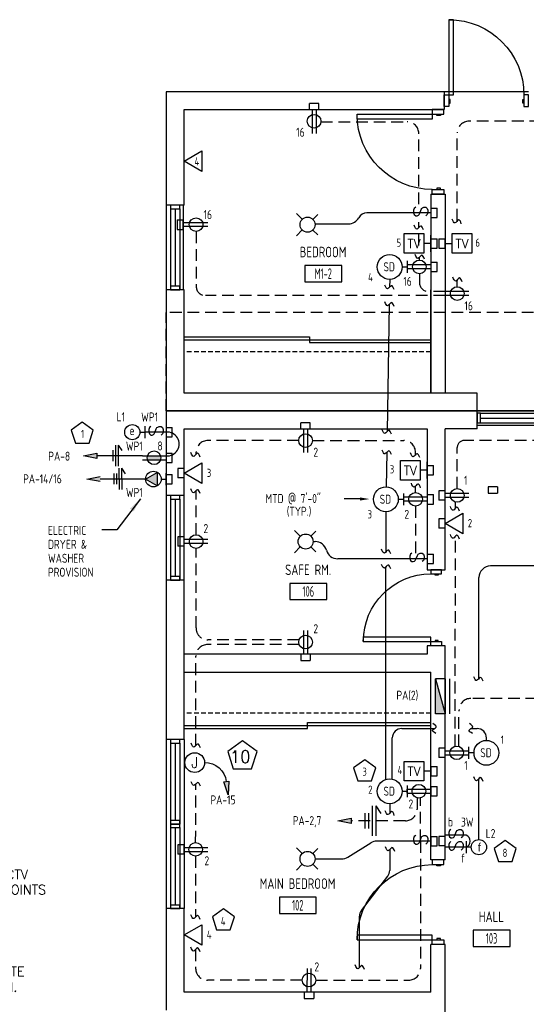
# Model space of a CAD drawing. Header units: inches. Extents: x 26619 to 28048, y 1575 to 4104.
# Tile 14 of 23: x 27551 to 27767, y 2455 to 2875. Entities that reach past the tile are written whole.
import ezdxf
from ezdxf import colors
from ezdxf.entities.mleader import LeaderData, LeaderLine
from ezdxf.enums import TextEntityAlignment as Align
from ezdxf.math import Vec2, Vec3

# ---------------------------------------------------------------- set-up
doc = ezdxf.new("R2010")
doc.units = ezdxf.units.IN
doc.header["$LTSCALE"] = 2
doc.header["$MEASUREMENT"] = 0
for name, pattern in [('DASHED', [0.75, 0.5, -0.25]), ('HIDDEN', [0.375, 0.25, -0.125]), ('HIDDEN2', [0.1875, 0.125, -0.0625])]:
    doc.linetypes.add(name, pattern=pattern)
doc.layers.get('0').update_dxf_attribs({"color": 8, "linetype": 'CONTINUOUS'})
for name, color, linetype in [('1ELEC', 3, 'CONTINUOUS'), ('a-door', 8, 'CONTINUOUS'), ('eeCtvDist', 5, 'CONTINUOUS'), ('eeEquipment', 4, 'CONTINUOUS'), ('eeFaDist', 4, 'CONTINUOUS'), ('eeLight-LINE', 5, 'CONTINUOUS'), ('eeLightDist', 200, 'CONTINUOUS'), ('eeLightSwitches', 200, 'CONTINUOUS'), ('eeRecepDist', 120, 'CONTINUOUS'), ('eeRecepLINE', 120, 'HIDDEN'), ('eeTelDist', 5, 'CONTINUOUS'), ('EL-ANNO-TEXT', 4, 'CONTINUOUS'), ('G-SYMB', 1, 'CONTINUOUS'), ('LABELS', 2, 'CONTINUOUS'), ('RECEP-DIST', 120, 'HIDDEN2'), ('roof', 8, 'DASHED'), ('TEXT', 2, 'CONTINUOUS'), ('Walls', 1, 'CONTINUOUS')]:
    doc.layers.add(name, color=color, linetype=linetype)
doc.styles.add('100-48', font='archstyl.shx', dxfattribs={"width": 0.9, "height": 4.8})
doc.styles.add('80ANNO', font='romans.shx', dxfattribs={"width": 0.8, "height": 0.08})
doc.styles.add('COMP', font='simplex.shx', dxfattribs={"height": 9})
doc.styles.add('MED', font='archstyl.shx', dxfattribs={"width": 0.8, "height": 0.125})
doc.styles.get("Standard").update_dxf_attribs({"font": 'simplex.shx'})
doc.dimstyles.new('Copy of STANDARD', dxfattribs={"dimtxt": 8, "dimasz": 3, "dimexe": 3, "dimexo": 3, "dimgap": 3, "dimtad": 1, "dimrnd": 1, "dimzin": 3, "dimdsep": 46, "dimlunit": 4, "dimtxsty": 'Standard', "dimblk": 'ARCHTICK', "dimcen": 3, "dimdle": 3, "dimadec": 0, "dimazin": 0, "dimtfac": 1, "dimtix": 1, "dimtofl": 0, "dimtmove": 1, "dimatfit": 3, "dimfxl": 3, "dimtolj": 1, "dimtzin": 0, "dimlwd": -1, "dimlwe": -1, "dimarcsym": 0})

# ---------------------------------------------------------------- blocks, each defined once
blk = doc.blocks.new('Recep-1')
at = {"layer": 'eeRecepDist', "linetype": 'Continuous'}
for p, q in [((0, 0.0176), (0.2108, 0.0176)), ((0, -0.0176), (0.2108, -0.0176))]:
    blk.add_line(p, q, dxfattribs=at)
blk.add_circle((0.1032, 0), 0.0606, dxfattribs=at)
blk = doc.blocks.new('TEL-OUT')
at = {"layer": 'eeTelDist', "linetype": 'ByBlock'}
for p, q in [((0, 0), (0.1574, 0.0909)), ((0.1574, 0.0909), (0.1574, -0.0909)), ((0.1574, -0.0909), (0, 0))]:
    blk.add_line(p, q, dxfattribs=at)
at = {"layer": 'eeTelDist'}
blk.add_line((0, -0.0725), (0, 0.0725), dxfattribs=at)
blk = doc.blocks.new('Smoke-Dt')
at = {"layer": 'eeFaDist'}
blk.add_circle((0, 0), 0.1104, dxfattribs=at)
at = {"layer": 'eeFaDist', "style": '100-48', "width": 0.9}
blk.add_text('SD', height=0.08, dxfattribs=at).set_placement((-0.0548, -0.0391))
blk = doc.blocks.new('SP-SW')
at = {"layer": 'eeLightSwitches', "linetype": 'ByBlock'}
blk.add_line((0, 0), (0, 0.1873), dxfattribs=at)
blk.add_text('S', height=0.1272, dxfattribs=at).set_placement((-0.0418, 0.0268))
blk = doc.blocks.new('CEIL-LGT')
at = {"layer": 'eeLightDist', "linetype": 'ByBlock'}
for p, q in [((-0.0477, 0.0477), (-0.0991, 0.0991)), ((0.047, 0.047), (0.0916, 0.0916)), ((-0.047, -0.047), (-0.0987, -0.0987)), ((0.0477, -0.0477), (0.0918, -0.0918))]:
    blk.add_line(p, q, dxfattribs=at)
blk.add_circle((0, 0), 0.0667, dxfattribs=at)
blk = doc.blocks.new('CAJA 4X4 RECEPT')
at = {"layer": 'eeRecepDist', "color": 9}
for p, q in [((24134, 2831.23), (24130, 2831.23)), ((24130, 2828.61), (24130, 2831.23)), ((24134, 2828.61), (24134, 2831.23)), ((24130, 2828.61), (24134, 2828.61))]:
    blk.add_line(p, q, dxfattribs=at)
blk = doc.blocks.new('CAJA 4X4 LUCES')
at = {"layer": 'eeLight-LINE', "color": 8, "ltscale": 2}
for p, q in [((24065.99, 2814.84), (24061.99, 2814.84)), ((24061.99, 2812.21), (24061.99, 2814.84)), ((24065.99, 2812.21), (24065.99, 2814.84)), ((24061.99, 2812.21), (24065.99, 2812.21))]:
    blk.add_line(p, q, dxfattribs=at)
blk = doc.blocks.new('AINC-ROOMID')
at = {"layer": 'G-SYMB'}
blk.add_lwpolyline([(-0.247, -0.352), (0.253, -0.352), (0.253, -0.161), (-0.247, -0.161)], close=True, dxfattribs=at)
at = {"layer": 'G-SYMB', "color": 4, "linetype": 'Continuous', "style": 'MED', "oblique": -180, "text_generation_flag": 6}
for tag, p in [('%%UROOM-ID', (0, 0.209)), ('%%USPAN', (0, 0))]:
    blk.add_attdef(tag, text='', height=0.125, rotation=180, dxfattribs=at).set_placement(p, align=Align.MIDDLE)
at = {"layer": 'G-SYMB', "color": 4, "linetype": 'Continuous', "style": 'MED', "text_generation_flag": 6, "width": 0.75}
blk.add_attdef('R-NUM', text='', height=0.125, rotation=180, dxfattribs=at).set_placement((0.003, -0.256), align=Align.MIDDLE)
blk = doc.blocks.new('WALL-LGT')
at = {"layer": 'eeLightDist', "linetype": 'ByBlock'}
for p, q in [((-0.0525, 0), (0.0525, 0)), ((0, 0.0456), (0, 0))]:
    blk.add_line(p, q, dxfattribs=at)
blk.add_circle((0, 0.1131), 0.0675, dxfattribs=at)
blk = doc.blocks.new('Wires2A')
at = {"layer": 'eeRecepDist'}
for p, q in [((0, 0.1333), (0, -0.1333)), ((0.0333, 0.1333), (0.0333, -0.1333)), ((0.0333, 0.1333), (0.0768, 0.0641)), ((-0.0667, 0.0681), (-0.0667, -0.0681)), ((-0.0333, 0.0681), (-0.0333, -0.0681))]:
    blk.add_line(p, q, dxfattribs=at)
blk = doc.blocks.new('E-JBOX')
at = {"color": 5, "linetype": 'ByBlock'}
blk.add_circle((0, 0), 0.0625, dxfattribs=at)
at = {"color": 0, "linetype": 'ByBlock'}
blk.add_text('J', height=0.067, dxfattribs=at).set_placement((0, 0.0001), align=Align.MIDDLE)
blk = doc.blocks.new('HR RECEPT')
at = {"layer": 'eeRecepDist', "linetype": 'Continuous'}
blk.add_hatch(color=256, dxfattribs=at).paths.add_polyline_path([(-0.2131, -0.2833), (-0.1716, -0.1701), (-0.2169, -0.1628)])
for p, q in [((-0.1716, -0.1701), (-0.2169, -0.1628)), ((-0.2169, -0.1628), (-0.2131, -0.2833)), ((-0.2131, -0.2833), (-0.1716, -0.1701))]:
    blk.add_line(p, q, dxfattribs=at)
at = {"layer": 'eeRecepDist', "linetype": 'ByBlock'}
blk.add_arc((-0.0063, -0.1893), 0.1894, 88.09486, 173.0878, dxfattribs=at)
blk = doc.blocks.new('30 AMPS')
at = {"layer": 'eeRecepDist'}
for p, q in [((137.6921, 589.4798), (137.7956, 589.5395)), ((137.7956, 589.5395), (137.7956, 589.42)), ((137.7956, 589.42), (137.6921, 589.4798))]:
    blk.add_line(p, q, dxfattribs=at)
at = {"layer": 'eeRecepDist', "linetype": 'Continuous'}
for p, q in [((137.8743, 589.4276), (137.8743, 589.5326)), ((137.8287, 589.4801), (137.8743, 589.4801))]:
    blk.add_line(p, q, dxfattribs=at)
blk.add_circle((137.7613, 589.4801), 0.0692, dxfattribs=at)
at = {"layer": 'eeRecepDist'}
blk.add_solid([(137.6921, 589.4798), (137.7956, 589.5395), (137.7956, 589.42)], dxfattribs=at)
blk = doc.blocks.new('_ArchTick')
at = {"color": 0, "linetype": 'ByBlock', "const_width": 0.15}
blk.add_lwpolyline([(-0.5, -0.5), (0.5, 0.5)], dxfattribs=at)
blk = doc.blocks.new('RECEP-gf')
at = {"layer": 'eeRecepDist'}
blk.add_hatch(color=256, dxfattribs=at).paths.add_polyline_path([(137.8165, 590.8342, 0.073698), (137.8191, 590.8518, 0.073698), (137.8165, 590.8693), (137.7006, 590.8693, 0.073698), (137.698, 590.8518, 0.073698), (137.7006, 590.8342)])
at = {"layer": 'eeRecepDist', "linetype": 'Continuous'}
for p, q in [((137.6553, 590.8693), (137.8662, 590.8693)), ((137.6553, 590.8342), (137.8662, 590.8342))]:
    blk.add_line(p, q, dxfattribs=at)
blk.add_circle((137.7585, 590.8518), 0.0606, dxfattribs=at)

msp = doc.modelspace()

# ---------------------------------------------------------------- hatches: boundary and pattern name
at = {"layer": 'eeEquipment'}
msp.add_hatch(color=256, dxfattribs=at).paths.add_polyline_path([(27728.1194461, 2578.78733832), (27732.12989398, 2578.78733832), (27728.1194461, 2593.82651786)])
at = {"layer": 'eeRecepDist', "linetype": 'Continuous'}
for points in [[(27577.99186099, 2688.75243564), (27583.67099947, 2689.85384651), (27583.67099947, 2687.65102477)], [(27579.44754399, 2678.87038244), (27585.12668247, 2679.9717933), (27585.12668247, 2677.76897157)], [(27686.48550778, 2533.27152157), (27692.16464627, 2534.37293244), (27692.16464627, 2532.1701107)]]:
    msp.add_hatch(color=256, dxfattribs=at).paths.add_polyline_path(points)

# ---------------------------------------------------------------- linework, layer by layer
for p, q in [((27767.75489398, 2843.85917105), (27731.75489398, 2843.85917105)), ((27745.75489398, 2707.85917105), (27889.75489398, 2707.85917105)), ((27889.75489398, 2707.85917105), (27745.75489398, 2707.85917105))]:
    msp.add_line(p, q)
at = {"layer": 'a-door'}
for p, q in [((27613.25489398, 2795.4841706), (27613.25489531, 2759.4841706)), ((27615.06739465, 2793.98416861), (27615.06739465, 2759.4841706)), ((27617.06739465, 2793.98416861), (27617.06739465, 2760.9841706)), ((27619.04822065, 2793.9841706), (27619.04822065, 2759.4841726)), ((27620.56892373, 2795.4841706), (27620.56892373, 2759.4841706)), ((27745.75489398, 2707.8591706), (27781.75489398, 2707.8591706)), ((27747.25489398, 2706.8591706), (27781.75489198, 2706.8591706)), ((27745.75489398, 2701.8591706), (27781.75489398, 2701.85917193)), ((27747.25489398, 2704.8591706), (27780.25489198, 2704.8591706)), ((27747.25489398, 2702.8591706), (27781.75489198, 2702.8591706)), ((27613.25489398, 2671.85917105), (27613.25489531, 2635.85917105)), ((27620.7517182, 2671.85917105), (27620.7517182, 2635.85917105)), ((27615.06739398, 2670.35917105), (27615.06739398, 2635.85917304)), ((27617.06739398, 2670.35917105), (27617.06739398, 2637.35917304)), ((27619.06739398, 2670.35917105), (27619.06739398, 2635.85917304)), ((27613.25489266, 2567.85917116), (27613.25489398, 2531.85917116)), ((27620.87989398, 2567.85917116), (27620.87989398, 2531.85917116)), ((27615.06739332, 2566.35917116), (27615.06739332, 2531.85917315)), ((27617.06739332, 2566.35917116), (27617.06739332, 2533.35917315)), ((27619.06739332, 2566.35917116), (27619.06739332, 2531.85917315)), ((27613.25489266, 2531.85917116), (27613.25489398, 2495.85917116)), ((27615.06739332, 2530.35917116), (27615.06739332, 2495.85917315)), ((27617.06739332, 2530.35917116), (27617.06739332, 2497.35917315)), ((27619.06739332, 2530.35917116), (27619.06739332, 2495.85917315)), ((27620.87989398, 2531.85917116), (27620.87989398, 2495.85917116))]:
    msp.add_line(p, q, dxfattribs=at)
at = {"layer": 'a-door', "linetype": 'Continuous', "lineweight": -3}
for p, q in [((27620.87989398, 2739.4841706), (27674.31739398, 2739.4841706)), ((27674.31739398, 2739.4841706), (27674.31739398, 2736.9841706)), ((27620.87989398, 2738.2341706), (27726.12989398, 2738.2341706)), ((27674.31739398, 2736.9841706), (27726.12989398, 2736.9841706)), ((27620.87989398, 2573.85917149), (27726.12989398, 2573.85917149)), ((27620.87989398, 2572.60917149), (27673.50489398, 2572.60917149)), ((27673.50489398, 2575.10917149), (27726.12989398, 2575.10917149)), ((27673.50489398, 2572.60917149), (27673.50489398, 2575.10917149))]:
    msp.add_line(p, q, dxfattribs=at)
for points in [[(27733.75489398, 2842.54667105), (27735.75489398, 2842.54667105), (27735.75489398, 2874.54667105), (27733.75489398, 2874.54667105)], [(27733.75489398, 2837.54667105), (27731.75489398, 2837.54667105), (27731.75489398, 2842.54667105), (27733.75489398, 2842.54667105)], [(27733.75489398, 2839.04667105), (27734.25489398, 2839.04667105), (27734.25489398, 2840.54667105), (27733.75489398, 2840.54667105)], [(27765.75489398, 2839.04667105), (27765.25489398, 2839.04667105), (27765.25489398, 2840.54667105), (27765.75489398, 2840.54667105)], [(27765.75489398, 2837.54667105), (27767.75489398, 2837.54667105), (27767.75489398, 2842.54667105), (27765.75489398, 2842.54667105)], [(27731.62989398, 2834.23417105), (27731.62989398, 2836.23417105), (27726.62989398, 2836.23417105), (27726.62989398, 2834.23417105)], [(27726.62989398, 2834.23417105), (27726.62989398, 2832.23417105), (27694.62989398, 2832.23417105), (27694.62989398, 2834.23417105)], [(27730.12989398, 2834.23417105), (27730.12989398, 2833.73417105), (27728.62989398, 2833.73417105), (27728.62989398, 2834.23417105)], [(27731.62989398, 2802.23417105), (27731.62989398, 2800.23417105), (27726.62989398, 2800.23417105), (27726.62989398, 2802.23417105)], [(27730.12989398, 2802.23417105), (27730.12989398, 2802.73417105), (27728.62989398, 2802.73417105), (27728.62989398, 2802.23417105)], [(27730.56565787, 2638.43556038), (27730.56565787, 2640.23417149), (27726.06913009, 2640.23417149), (27726.06913009, 2638.43556038)], [(27729.21669954, 2638.43556038), (27729.21669954, 2637.9859076), (27727.8677412, 2637.9859076), (27727.8677412, 2638.43556038)], [(27726.06913009, 2609.6577826), (27726.06913009, 2611.45639371), (27697.29135232, 2611.45639371), (27697.29135232, 2609.6577826)], [(27730.56565787, 2609.6577826), (27730.56565787, 2607.85917149), (27726.06913009, 2607.85917149), (27726.06913009, 2609.6577826)], [(27729.21669954, 2609.6577826), (27729.21669954, 2610.10743538), (27727.8677412, 2610.10743538), (27727.8677412, 2609.6577826)], [(27731.62989398, 2514.60917149), (27731.62989398, 2516.60917149), (27726.62989398, 2516.60917149), (27726.62989398, 2514.60917149)], [(27730.12989398, 2514.60917149), (27730.12989398, 2514.10917149), (27728.62989398, 2514.10917149), (27728.62989398, 2514.60917149)], [(27726.62989398, 2482.60917149), (27726.62989398, 2484.60917149), (27694.62989398, 2484.60917149), (27694.62989398, 2482.60917149)], [(27730.12989398, 2482.60917149), (27730.12989398, 2483.10917149), (27728.62989398, 2483.10917149), (27728.62989398, 2482.60917149)], [(27731.62989398, 2482.60917149), (27731.62989398, 2480.60917149), (27726.62989398, 2480.60917149), (27726.62989398, 2482.60917149)]]:
    msp.add_lwpolyline(points, close=True, dxfattribs=at)
at = {"layer": 'a-door'}
for points in [[(27615.06739465, 2795.48416861), (27615.06739465, 2793.98416861), (27619.06739465, 2793.98416861), (27619.06739465, 2795.48416861)], [(27615.06739465, 2760.9841706), (27615.06739465, 2759.4841706), (27619.06739465, 2759.4841706), (27619.06739465, 2760.9841706)], [(27745.75489398, 2702.8591706), (27747.25489398, 2702.8591706), (27747.25489398, 2706.8591706), (27745.75489398, 2706.8591706)], [(27615.06739398, 2671.85917105), (27615.06739398, 2670.35917105), (27619.06739398, 2670.35917105), (27619.06739398, 2671.85917105)], [(27615.06739398, 2637.35917304), (27615.06739398, 2635.85917304), (27619.06739398, 2635.85917304), (27619.06739398, 2637.35917304)], [(27615.06739332, 2567.85917116), (27615.06739332, 2566.35917116), (27619.06739332, 2566.35917116), (27619.06739332, 2567.85917116)], [(27615.06739332, 2533.35917315), (27615.06739332, 2531.85917315), (27619.06739332, 2531.85917315), (27619.06739332, 2533.35917315)], [(27615.06739332, 2531.85917116), (27615.06739332, 2530.35917116), (27619.06739332, 2530.35917116), (27619.06739332, 2531.85917116)], [(27615.06739332, 2497.35917315), (27615.06739332, 2495.85917315), (27619.06739332, 2495.85917315), (27619.06739332, 2497.35917315)]]:
    msp.add_lwpolyline(points, close=True, dxfattribs=at)
at = {"layer": 'a-door', "linetype": 'Continuous', "lineweight": -3, "extrusion": (0, 0, -1)}
for centre, radius, start, end in [((-27733.75489398, 2842.54667105), 32, 90, 180), ((-27726.62989398, 2834.23417105), 32, 270, 0), ((-27726.06913009, 2609.6577826), 28.77777778, 0, 90), ((-27726.62989398, 2482.60917149), 32, 0, 90)]:
    msp.add_arc(centre, radius, start, end, dxfattribs=at)
at = {"layer": 'eeCtvDist', "linetype": 'ByBlock'}
for p, q in [((27714.72773841, 2783.42133466), (27723.10206607, 2783.42133466)), ((27714.72773841, 2775.04700699), (27714.72773841, 2783.42133466)), ((27723.10206607, 2783.42133466), (27723.10206607, 2775.04700699)), ((27726.12989398, 2775.68331389), (27726.12989398, 2782.78502776)), ((27732.12989398, 2782.78502776), (27732.12989398, 2775.68331389)), ((27735.15691208, 2783.42133466), (27743.53123975, 2783.42133466)), ((27735.15691208, 2775.04700699), (27735.15691208, 2783.42133466)), ((27743.53123975, 2783.42133466), (27743.53123975, 2775.04700699)), ((27726.12989398, 2779.23417082), (27723.10206607, 2779.23417082)), ((27732.12989398, 2779.23417082), (27735.15772189, 2779.23417082)), ((27723.10206607, 2775.04700699), (27714.72773841, 2775.04700699)), ((27743.53123975, 2775.04700699), (27735.15691208, 2775.04700699)), ((27713.10273841, 2686.81036836), (27721.47706607, 2686.81036836)), ((27713.10273841, 2678.43604069), (27713.10273841, 2686.81036836)), ((27721.47706607, 2686.81036836), (27721.47706607, 2678.43604069)), ((27724.50489398, 2679.07234759), (27724.50489398, 2686.17406146)), ((27724.50489398, 2682.62320452), (27721.47706607, 2682.62320452)), ((27721.47706607, 2678.43604069), (27713.10273841, 2678.43604069)), ((27714.72773841, 2558.61266944), (27723.10206607, 2558.61266944)), ((27714.72773841, 2550.23834177), (27714.72773841, 2558.61266944)), ((27723.10206607, 2558.61266944), (27723.10206607, 2550.23834177)), ((27726.12989398, 2554.4255056), (27723.10206607, 2554.4255056)), ((27726.12989398, 2550.87464867), (27726.12989398, 2557.97636254)), ((27723.10206607, 2550.23834177), (27714.72773841, 2550.23834177))]:
    msp.add_line(p, q, dxfattribs=at)
at = {"layer": 'eeEquipment'}
for p, q in [((27728.1194461, 2578.78733832), (27728.1194461, 2593.82651786)), ((27728.1194461, 2593.82651786), (27732.12989398, 2578.78733832)), ((27732.12989398, 2593.82651786), (27728.1194461, 2593.82651786)), ((27732.12989398, 2593.82651786), (27732.12989398, 2578.78733832)), ((27733.96288807, 2593.82651786), (27733.96288807, 2578.78733832)), ((27732.12989398, 2578.78733832), (27728.1194461, 2578.78733832))]:
    msp.add_line(p, q, dxfattribs=at)
at = {"layer": 'eeFaDist'}
for p, q in [((27713.82121366, 2769.23466223), (27716.0098622, 2769.23466223)), ((27716.0098622, 2771.75598535), (27716.0098622, 2766.71333911)), ((27714.38502266, 2672.75598557), (27714.38502266, 2667.71333933)), ((27712.19637412, 2670.23466245), (27714.38502266, 2670.23466245)), ((27742.27024274, 2559.71190565), (27742.27024274, 2564.75455189)), ((27744.45889128, 2562.23322877), (27742.27024274, 2562.23322877)), ((27716.00994243, 2548.38145738), (27716.00994243, 2543.33881114)), ((27713.82129389, 2545.86013426), (27716.00994243, 2545.86013426))]:
    msp.add_line(p, q, dxfattribs=at)
at = {"layer": 'eeFaDist', "ltscale": 10}
for p, q in [((27708.5208689, 2763.93431748), (27708.45716597, 2760.55970238)), ((27708.31872611, 2753.19156108), (27707.441045, 2699.10645668)), ((27707.27370694, 2690.24184836), (27706.99606666, 2675.53406308)), ((27706.89602937, 2664.9343177), (27706.89602937, 2647.75027509)), ((27706.89594913, 2550.90523381), (27706.89594913, 2641.34203567)), ((27695.64594913, 2470.71571691), (27695.64594913, 2492.61267137))]:
    msp.add_line(p, q, dxfattribs=at)
at = {"layer": 'eeFaDist', "ltscale": 2}
for p, q in [((27713.65121667, 2572.56905276), (27727.56677919, 2572.56905276)), ((27743.14034811, 2572.56905276), (27745.7591558, 2572.56905276)), ((27709.65121667, 2551.16047901), (27709.65121667, 2568.56905276)), ((27749.75916892, 2567.53357352), (27749.7591558, 2568.56905276)), ((27708.52094913, 2540.55978951), (27708.52094913, 2536.56516123)), ((27708.52094913, 2520.97844385), (27708.52094913, 2512.16974596)), ((27696.46753914, 2495.04119147), (27707.69935913, 2509.74122586))]:
    msp.add_line(p, q, dxfattribs=at)
for centre, start, end in [((27713.65121667, 2568.56905276), 90, 180), ((27745.7591558, 2568.56905276), 0, 90), ((27704.52094913, 2512.16974596), 322.6177268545, 0)]:
    msp.add_arc(centre, 4, start, end, dxfattribs=at)
at = {"layer": 'eeFaDist', "ltscale": 10}
msp.add_arc((27699.64594913, 2492.61267137), 4, 142.6177268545, 180, dxfattribs=at)
for points in [[(27710.4156605, 2759.56012018), (27709.211274, 2761.18831596), (27707.66141537, 2759.88466473), (27706.45702888, 2761.51286051)], [(27710.4156605, 2752.3800625), (27709.211274, 2754.00825828), (27707.66141537, 2752.70460705), (27706.45702888, 2754.33280283)], [(27709.25302546, 2697.94543191), (27708.04863897, 2699.57362768), (27706.49878033, 2698.26997645), (27705.29439384, 2699.89817223)], [(27709.25302546, 2689.26548122), (27708.04863897, 2690.893677), (27706.49878033, 2689.59002577), (27705.29439384, 2691.21822155)], [(27709.06465281, 2646.99118578), (27707.86026631, 2648.61938155), (27706.31040768, 2647.31573033), (27705.10602119, 2648.9439261)], [(27709.06457258, 2640.57395363), (27707.86018608, 2642.20214941), (27706.31032745, 2640.89849818), (27705.10594096, 2642.52669396)], [(27728.20873157, 2570.45744396), (27726.79775082, 2571.91026935), (27728.33580072, 2573.2278318), (27726.92481997, 2574.6806572)], [(27743.78230049, 2570.45744396), (27742.37131973, 2571.91026935), (27743.90936964, 2573.2278318), (27742.49838888, 2574.6806572)], [(27710.50026766, 2535.5887941), (27709.29588117, 2537.21698987), (27707.74602253, 2535.91333865), (27706.54163604, 2537.54153442)], [(27710.68957258, 2520.21071741), (27709.48518608, 2521.83891319), (27707.93532745, 2520.53526196), (27706.73094096, 2522.16345774)], [(27697.81457258, 2469.94763488), (27696.61018608, 2471.57583065), (27695.06032745, 2470.27217943), (27693.85594096, 2471.9003752)]]:
    msp.add_spline(points, degree=3, dxfattribs=at)
at = {"layer": 'eeLight-LINE', "ltscale": 10}
for p, q in [((27717.13816404, 2792.23417105), (27698.83631383, 2792.23417105)), ((27676.68282627, 2787.60933151), (27690.97132998, 2787.60933151)), ((27675.89239385, 2652.23417127), (27676.74095828, 2652.23417127)), ((27715.51316404, 2644.89704914), (27686.37989398, 2644.89704914)), ((27824.17989477, 2641.85917105), (27751.54820352, 2641.85917105)), ((27746.54820352, 2593.81038903), (27746.54820352, 2636.85917105)), ((27746.54820352, 2525.27629128), (27746.54820352, 2551.18464264)), ((27716.0098622, 2545.01679828), (27716.01002266, 2546.70347024)), ((27690.6832607, 2517.79785885), (27700.45185464, 2523.85798413)), ((27717.13816404, 2524.60917149), (27703.087683, 2524.60917149)), ((27676.70489385, 2517.04667149), (27688.04743235, 2517.04667149))]:
    msp.add_line(p, q, dxfattribs=at)
at = {"layer": 'eeLight-LINE', "color": 8}
for p, q in [((27671.84952936, 2700.23433151), (27673.53620132, 2700.23417105)), ((27620.87997421, 2680.52303939), (27620.88013468, 2682.20971135)), ((27732.12973352, 2671.01632648), (27732.12989398, 2672.70299844)), ((27753.38159919, 2675.48249884), (27751.69492722, 2675.4826593)), ((27724.50505444, 2671.07703567), (27724.50489398, 2669.39036371)), ((27732.12981375, 2659.09578853), (27732.12997421, 2660.7824605)), ((27620.88005444, 2651.3913267), (27620.88021491, 2653.07799866)), ((27673.53523855, 2604.23401103), (27671.84856658, 2604.23417149)), ((27732.12981375, 2561.39083551), (27732.12997421, 2563.07750747)), ((27726.12989398, 2545.01583551), (27726.13005444, 2546.70250747)), ((27732.12981375, 2523.76583551), (27732.12997421, 2525.45250747)), ((27620.87989398, 2520.26630642), (27620.88005444, 2521.95297839)), ((27674.97322996, 2460.23409126), (27673.286558, 2460.23425172))]:
    msp.add_line(p, q, dxfattribs=at)
at = {"layer": 'eeLight-LINE', "ltscale": 10}
for centre, radius, start, end in [((27690.97132998, 2792.60933151), 5, 270, 330.9135359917), ((27698.83631383, 2788.23417105), 4, 90, 150.9135359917), ((27676.74095828, 2647.23417127), 5, 15.4434873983, 90), ((27686.37989398, 2649.89704914), 5, 195.4434873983, 270), ((27751.54820352, 2636.85917105), 5, 90, 180), ((27739.95653073, 2524.60917149), 2.82250115, 294.3800619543, 65.6199380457), ((27703.087683, 2519.60917149), 5, 90, 121.8141499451), ((27688.04743235, 2522.04667149), 5, 270, 301.8141499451)]:
    msp.add_arc(centre, radius, start, end, dxfattribs=at)
for points in [[(27748.30874732, 2592.70799414), (27747.10436083, 2594.33618992), (27745.5545022, 2593.03253869), (27744.35011571, 2594.66073447)], [(27748.30874732, 2550.03017279), (27747.10436083, 2551.65836856), (27745.5545022, 2550.35471733), (27744.35011571, 2551.98291311)]]:
    msp.add_spline(points, degree=3, dxfattribs=at)
at = {"layer": 'eeLightSwitches', "ltscale": 2}
msp.add_arc((27613.75519248, 2693.79762671), 5.07090203, 264.3361269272, 95.6629615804, dxfattribs=at)
at = {"layer": 'eeRecepDist'}
for p, q in [((27591.69905313, 2693.32327708), (27591.73825542, 2684.32336246)), ((27592.82404246, 2693.32817737), (27594.30256927, 2690.99854654)), ((27592.82404246, 2693.32817737), (27592.86324475, 2684.32826275)), ((27590.58365359, 2691.11678808), (27590.6036763, 2686.5200509)), ((27590.91434727, 2681.22983459), (27590.93436997, 2676.63309741)), ((27592.03933659, 2681.23473488), (27592.0593593, 2676.63799769)), ((27593.15473613, 2683.44122388), (27593.19393842, 2674.44130926)), ((27594.27972546, 2683.44612417), (27595.75825227, 2681.11649333)), ((27594.27972546, 2683.44612417), (27594.31892775, 2674.44620955))]:
    msp.add_line(p, q, dxfattribs=at)
at = {"layer": 'eeRecepDist', "linetype": 'Continuous'}
for p, q in [((27577.99186099, 2688.75243564), (27583.67099947, 2689.85384651)), ((27583.67099947, 2687.65102477), (27577.99186099, 2688.75243564)), ((27583.67099947, 2689.85384651), (27583.67099947, 2687.65102477)), ((27579.44754399, 2678.87038244), (27585.12668247, 2679.9717933)), ((27585.12668247, 2677.76897157), (27579.44754399, 2678.87038244)), ((27686.48550778, 2533.27152157), (27692.16464627, 2534.37293244)), ((27692.16464627, 2534.37293244), (27692.16464627, 2532.1701107)), ((27692.16464627, 2532.1701107), (27686.48550778, 2533.27152157))]:
    msp.add_line(p, q, dxfattribs=at)
at = {"layer": 'eeRecepLINE', "ltscale": 10}
for p, q in [((27773.14121404, 2831.27978097), (27742.29568373, 2831.27992901)), ((27679.21753847, 2831.06929015), (27715.95687722, 2831.06905074)), ((27720.95687722, 2795.98685652), (27720.95687722, 2826.06905074)), ((27737.29568373, 2788.9241805), (27737.29568373, 2826.27992901)), ((27720.95687722, 2778.35581187), (27720.95687722, 2788.36185652)), ((27626.04497001, 2784.32641864), (27626.04497001, 2761.01632648)), ((27721.17549149, 2772.14192301), (27721.17549149, 2773.40183283)), ((27721.17489725, 2766.32641864), (27721.17494008, 2762.70295116)), ((27737.29554572, 2760.76692324), (27737.29568373, 2763.66190333)), ((27732.12989398, 2757.01632648), (27630.04497001, 2757.01632648)), ((27732.13005444, 2758.70299844), (27725.17494008, 2758.70299844)), ((27669.78464178, 2695.27951321), (27631.0458442, 2695.27992901)), ((27675.60014618, 2695.27958301), (27714.55065195, 2695.27937575)), ((27901.84714179, 2695.27992901), (27740.29552327, 2695.27992901)), ((27626.0458442, 2689.45961807), (27626.0458442, 2690.27992901)), ((27719.55065195, 2689.2316543), (27719.55065195, 2690.27937575)), ((27737.29552327, 2674.76692323), (27737.29552327, 2692.27992901)), ((27626.04560459, 2655.14192347), (27626.0458442, 2673.95809233)), ((27719.55065195, 2673.14192323), (27719.55065195, 2675.87848907)), ((27736.60196531, 2666.48586005), (27736.60685862, 2668.95142457)), ((27719.55009869, 2667.32641886), (27719.55009869, 2644.89704914)), ((27736.40066895, 2565.05990035), (27736.57821177, 2654.51731165)), ((27625.9850687, 2615.42192021), (27626.04078885, 2649.32642299)), ((27669.96724002, 2610.413703), (27630.98506195, 2610.413703)), ((27669.96724002, 2608.38534529), (27630.96529402, 2608.38534529)), ((27625.90281311, 2565.37117033), (27625.96530078, 2603.3935625)), ((27801.47215182, 2585.39980078), (27743.06659014, 2585.39980078)), ((27738.0325844, 2564.98254449), (27738.06659999, 2580.40972407)), ((27625.83484974, 2524.01692323), (27625.87583762, 2548.95716495)), ((27720.20745155, 2542.96410119), (27720.20745155, 2538.27152157)), ((27721.63402901, 2524.60917149), (27721.63402901, 2543.03003234)), ((27715.20745155, 2533.27152157), (27692.16464627, 2533.27152157)), ((27721.63402901, 2524.60917149), (27721.63402901, 2470.39940798)), ((27625.83429648, 2518.20141886), (27625.83429648, 2492.31858658)), ((27625.83429648, 2478.5044932), (27625.83429648, 2470.39996124)), ((27671.22263321, 2465.39936538), (27630.83429648, 2465.39996124)), ((27677.0381376, 2465.39954815), (27716.63402901, 2465.39940798))]:
    msp.add_line(p, q, dxfattribs=at)
at = {"layer": 'eeRecepLINE', "linetype": 'Continuous'}
for p, q in [((27603.13486215, 2688.75243564), (27583.67099947, 2688.75243564)), ((27604.59054515, 2678.87038244), (27585.12668247, 2678.87038244))]:
    msp.add_line(p, q, dxfattribs=at)
at = {"layer": 'eeRecepLINE', "ltscale": 10}
for centre, radius, start, end in [((27742.29568373, 2826.27992901), 5, 90, 180), ((27715.95687722, 2826.06905074), 5, 0, 90), ((27630.04497001, 2761.01632648), 4, 180, 270), ((27725.17494008, 2762.70299844), 4, 180.0006772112, 270), ((27631.0458442, 2690.27992901), 5, 90, 180), ((27714.55065195, 2690.27937575), 5, 0, 90), ((27740.29552327, 2692.27992901), 3, 90, 180), ((27630.98506195, 2615.413703), 5, 179.9058376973, 270), ((27630.96529402, 2603.38534529), 5, 90, 179.9058376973), ((27743.06659014, 2580.39980078), 5, 90, 179.8862873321), ((27715.20745155, 2538.27152157), 5, 270, 0), ((27630.83429648, 2470.39996124), 5, 180, 270), ((27716.63402901, 2470.39940798), 5, 270, 0)]:
    msp.add_arc(centre, radius, start, end, dxfattribs=at)
at = {"layer": 'eeRecepLINE', "linetype": 'Continuous'}
for points in [[(27739.05638799, 2787.64187748), (27737.8520015, 2789.27007326), (27736.30214287, 2787.96642203), (27735.09775638, 2789.59461781)], [(27722.93619575, 2785.00444473), (27721.73180926, 2786.63264051), (27720.18195062, 2785.32898928), (27718.97756413, 2786.95718506)], [(27723.34427539, 2772.54666105), (27722.1398889, 2774.17485683), (27720.59003026, 2772.8712056), (27719.38564377, 2774.49940138)], [(27739.46446764, 2762.89399308), (27738.26008114, 2764.52218886), (27736.71022251, 2763.21853763), (27735.50583602, 2764.84673341)], [(27627.77774114, 2688.21363102), (27626.57335465, 2689.84182679), (27625.02349602, 2688.53817556), (27623.81910953, 2690.16637134)], [(27721.31119575, 2688.02028195), (27720.10680926, 2689.64847773), (27718.55695062, 2688.3448265), (27717.35256413, 2689.97302227)], [(27721.71927539, 2675.11939976), (27720.5148889, 2676.74759554), (27718.96503026, 2675.44394431), (27717.76064377, 2677.07214009)], [(27627.77774114, 2672.71210527), (27626.57335465, 2674.34030104), (27625.02349602, 2673.03664982), (27623.81910953, 2674.66484559)], [(27738.33875557, 2665.24496281), (27737.13436908, 2666.87315859), (27735.58451044, 2665.56950736), (27734.38012395, 2667.19770314)], [(27738.33875557, 2653.30132524), (27737.13436908, 2654.92952101), (27735.58451044, 2653.62586979), (27734.38012395, 2655.25406556)], [(27627.85515614, 2564.36473354), (27626.65076965, 2565.99292932), (27625.10091102, 2564.68927809), (27623.89652453, 2566.31747387)], [(27627.85515614, 2547.98079781), (27626.65076965, 2549.60899359), (27625.10091102, 2548.30534236), (27623.89652453, 2549.93353813)], [(27627.77774114, 2491.30223897), (27626.57335465, 2492.93043474), (27625.02349602, 2491.62678352), (27623.81910953, 2493.25497929)], [(27627.77774114, 2477.48814559), (27626.57335465, 2479.11634137), (27625.02349602, 2477.81269014), (27623.81910953, 2479.44088592)]]:
    msp.add_spline(points, degree=3, dxfattribs=at)
at = {"layer": 'RECEP-DIST', "linetype": 'Continuous'}
for points in [[(27577.50495327, 2703.14171099), (27572.79838061, 2699.72218579), (27574.5961314, 2694.18927779), (27580.41377515, 2694.18927779), (27582.21152594, 2699.72218579)], [(27645.7638607, 2567.3536556), (27639.48843048, 2562.79428867), (27641.88543153, 2555.417078), (27649.64228986, 2555.417078), (27652.03929091, 2562.79428867)], [(27697.87987124, 2559.26915367), (27693.17329858, 2555.84962847), (27694.97104937, 2550.31672047), (27700.78869312, 2550.31672047), (27702.58644391, 2555.84962847)], [(27757.7605617, 2524.88862782), (27753.05398904, 2521.46910261), (27754.85173983, 2515.93619461), (27760.66938358, 2515.93619461), (27762.46713437, 2521.46910261)], [(27637.67130303, 2495.77414718), (27632.96473037, 2492.35462198), (27634.76248116, 2486.82171398), (27640.58012491, 2486.82171398), (27642.3778757, 2492.35462198)]]:
    msp.add_lwpolyline(points, close=True, dxfattribs=at)
at = {"layer": 'roof', "ltscale": 5}
for p in [(27927.37989398, 2749.85917105), (27613.25489398, 2707.85917105)]:
    msp.add_line(p, (27613.25489398, 2749.85917105), dxfattribs=at)
at = {"layer": 'roof', "ltscale": 2}
for p, q in [((27726.12989398, 2732.98911024), (27620.87989398, 2732.98911024)), ((27726.12989398, 2579.10423185), (27620.87989398, 2579.10423185))]:
    msp.add_line(p, q, dxfattribs=at)
at = {"layer": 'Walls'}
for p, q in [((27731.75489398, 2843.85917105), (27613.25489398, 2843.85917105)), ((27613.25489398, 2843.85917105), (27613.25489398, 2707.85917105)), ((27731.75489398, 2843.85917105), (27731.75489398, 2836.23417105)), ((27620.87989398, 2836.23417105), (27731.75489398, 2836.23417105)), ((27620.87989398, 2795.4841706), (27620.87989398, 2836.23417105)), ((27726.12989398, 2800.23417105), (27726.12989398, 2715.48417105)), ((27726.12989398, 2800.23417105), (27732.12989398, 2800.23417105)), ((27732.12989398, 2800.23417105), (27732.12989398, 2715.48417105)), ((27620.87989398, 2795.4841706), (27613.25489398, 2795.4841706)), ((27620.87989398, 2759.4841706), (27613.25489531, 2759.4841706)), ((27620.87989398, 2715.48417105), (27620.87989398, 2759.4841706)), ((27726.12989398, 2715.48417105), (27726.12989398, 2759.4841706)), ((27745.75489398, 2715.48417105), (27620.87989398, 2715.48417105)), ((27745.75489398, 2707.85917105), (27745.75489398, 2715.48417105)), ((27745.75489398, 2707.85917105), (27613.25489398, 2707.85917105)), ((27613.25489398, 2707.85917105), (27745.75489398, 2707.85917105)), ((27613.25489398, 2707.85917105), (27613.25489398, 2567.85917116)), ((27745.75489398, 2707.85917105), (27613.25489398, 2707.85917105)), ((27745.75489398, 2700.23417105), (27745.75489398, 2707.85917105)), ((27620.87989398, 2671.85917105), (27620.87989398, 2700.23417105)), ((27620.87989398, 2700.23417105), (27724.50489398, 2700.23417105)), ((27724.50489398, 2700.23417105), (27724.50489398, 2640.23417149)), ((27732.12989398, 2640.23417149), (27732.12989398, 2700.23417105)), ((27745.75489398, 2700.23417105), (27732.12989398, 2700.23417105)), ((27620.87989398, 2671.85917105), (27613.25489398, 2671.85917105)), ((27724.50489398, 2640.23417149), (27732.12989398, 2640.23417149)), ((27620.87989398, 2635.85917105), (27613.25489531, 2635.85917105)), ((27620.87989398, 2567.85917116), (27620.87989398, 2635.85917105)), ((27724.50489398, 2607.85917149), (27724.50489398, 2604.23417149)), ((27732.12989398, 2607.85917149), (27724.50489398, 2607.85917149)), ((27732.12989398, 2516.60917149), (27732.12989398, 2607.85917149)), ((27724.50489398, 2604.23417149), (27620.87989398, 2604.23417149)), ((27620.87989398, 2596.60917149), (27726.12989398, 2596.60917149)), ((27726.12989398, 2516.60917149), (27726.12989398, 2596.60917149)), ((27620.87989398, 2567.85917116), (27613.25489266, 2567.85917116)), ((27732.12989398, 2516.60917149), (27726.12989398, 2516.60917149)), ((27613.25489398, 2495.85917116), (27613.25489398, 2452.60917149)), ((27620.87989398, 2495.85917116), (27613.25489398, 2495.85917116)), ((27620.87989398, 2460.23417149), (27620.87989398, 2495.85917116)), ((27726.12989398, 2460.23417149), (27726.12989398, 2480.60917149)), ((27732.12989398, 2480.60917149), (27726.12989398, 2480.60917149)), ((27732.12989398, 2460.23417149), (27732.12989398, 2480.60917149)), ((27726.12989398, 2460.23417149), (27620.87989398, 2460.23417149)), ((27732.12989398, 2444.98417149), (27732.12989398, 2460.23417149))]:
    msp.add_line(p, q, dxfattribs=at)

# ---------------------------------------------------------------- block references
ref = msp.add_blockref('AINC-ROOMID', (27680.12474352, 2775.58549704), dxfattribs=dict(xscale=31.40809428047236, yscale=35.94597718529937, zscale=31.40809428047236))
ref.add_attrib('%%USPAN', 'BEDROOM', dxfattribs={"layer": 'G-SYMB', "color": 4, "linetype": 'Continuous', "height": 4.493247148, "rotation": 180, "style": 'MED', "text_generation_flag": 6, "width": 0.873758}).set_placement((27680.12474352, 2775.58549704), align=Align.MIDDLE)
ref.add_attrib('R-NUM', 'M1-2', dxfattribs={"layer": 'G-SYMB', "color": 4, "linetype": 'Continuous', "height": 4.493247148, "rotation": 180, "style": 'MED', "text_generation_flag": 6, "width": 0.655319}).set_placement((27680.21821328, 2766.37255229), align=Align.MIDDLE)
ref = msp.add_blockref('AINC-ROOMID', (27673.76245871, 2640.21366782), dxfattribs=dict(xscale=31.40809428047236, yscale=35.94597718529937, zscale=31.40809428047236))
ref.add_attrib('%%USPAN', 'SAFE RM.', dxfattribs={"layer": 'G-SYMB', "color": 4, "linetype": 'Continuous', "height": 4.493247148, "rotation": 180, "style": 'MED', "text_generation_flag": 6, "width": 0.873758}).set_placement((27673.76245871, 2640.21366782), align=Align.MIDDLE)
ref.add_attrib('R-NUM', '106', dxfattribs={"layer": 'G-SYMB', "color": 4, "linetype": 'Continuous', "height": 4.493247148, "rotation": 180, "style": 'MED', "text_generation_flag": 6, "width": 0.655319}).set_placement((27673.85592848, 2631.00072308), align=Align.MIDDLE)
ref = msp.add_blockref('AINC-ROOMID', (27669.25346079, 2506.51480232), dxfattribs=dict(xscale=31.40809428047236, yscale=35.94597718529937, zscale=31.40809428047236))
ref.add_attrib('%%USPAN', 'MAIN BEDROOM', dxfattribs={"layer": 'G-SYMB', "color": 4, "linetype": 'Continuous', "height": 4.4932471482, "rotation": 180, "style": 'MED', "text_generation_flag": 6, "width": 0.873758}).set_placement((27669.25346079, 2506.51480232), align=Align.MIDDLE)
ref.add_attrib('R-NUM', '102', dxfattribs={"layer": 'G-SYMB', "color": 4, "linetype": 'Continuous', "height": 4.493247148, "rotation": 180, "style": 'MED', "text_generation_flag": 6, "width": 0.655319}).set_placement((27669.34693055, 2497.30185757), align=Align.MIDDLE)
ref = msp.add_blockref('AINC-ROOMID', (27751.85941135, 2492.41626349), dxfattribs=dict(xscale=31.40809428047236, yscale=35.94597718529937, zscale=31.40809428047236))
ref.add_attrib('%%USPAN', 'HALL', dxfattribs={"layer": 'G-SYMB', "color": 4, "linetype": 'Continuous', "height": 4.493247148, "rotation": 180, "style": 'MED', "text_generation_flag": 6, "width": 0.873758}).set_placement((27751.85941135, 2492.41626349), align=Align.MIDDLE)
ref.add_attrib('R-NUM', '103', dxfattribs={"layer": 'G-SYMB', "color": 4, "linetype": 'Continuous', "height": 4.493247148, "rotation": 180, "style": 'MED', "text_generation_flag": 6, "width": 0.655319}).set_placement((27751.95288111, 2483.20331874), align=Align.MIDDLE)
at = {"layer": '1ELEC', "xscale": 67.1999705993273, "yscale": 67.1999705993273, "zscale": 67.1999705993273}
msp.add_blockref('E-JBOX', (27625.4379685, 2558.08198792), dxfattribs=at)
at = {"layer": 'eeEquipment', "xscale": 48, "yscale": 48, "zscale": 48}
msp.add_blockref('30 AMPS', (20995.28678707, -25616.20616154), dxfattribs=at)
at = {"layer": 'eeFaDist', "xscale": 48, "yscale": 48, "zscale": 48}
for p in [(27708.5208689, 2769.23466223), (27706.89602937, 2670.23466245), (27749.75923604, 2562.23322877), (27708.52094913, 2545.86013426)]:
    msp.add_blockref('Smoke-Dt', p, dxfattribs=at)
at = {"layer": 'eeLight-LINE'}
for p, rotation in [((24913.9187443, 26856.22378504), 270), ((24801.0437443, 26762.83338657), 270), ((24801.04366402, 26751.89775087), 270), ((24912.2937443, 26746.61281852), 270), ((24801.0437443, 26742.82762441), 270), ((30433.09104366, -21382.62323869), 89.99999999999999), ((24912.29398499, 26734.22331375), 270), ((30544.34080297, -21392.1299516), 89.99999999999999), ((51816.52787726, 5487.69356829), 180), ((30544.3408832, -21404.05048954), 89.99999999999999), ((30433.09112389, -21411.75495138), 89.99999999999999), ((24912.2937443, 26708.88666313), 270), ((51736.68151662, 5416.44508047), 180), ((30544.3408832, -21501.75544257), 89.99999999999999), ((24913.91882453, 26618.41511959), 270), ((24913.91882453, 26609.84878548), 270), ((24913.91882453, 26588.59878548), 270), ((30544.3408832, -21539.38044257), 89.99999999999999), ((30433.09096343, -21542.87997165), 89.99999999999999), ((51738.11950804, 5272.44516071), 180)]:
    msp.add_blockref('CAJA 4X4 LUCES', p, dxfattribs=dict(at, rotation=rotation))
msp.add_blockref('CAJA 4X4 LUCES', (3608.70325128, -111.97673794), dxfattribs=at)
at = {"layer": 'eeLightDist', "xscale": 48, "yscale": 48, "zscale": 48}
for p in [(27673.50489398, 2787.23417082), (27672.69239398, 2652.23417127), (27673.50489398, 2517.04667149)]:
    msp.add_blockref('CEIL-LGT', p, dxfattribs=at)
for p, rotation in [((27604.26316404, 2698.84377258), 89.99999999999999), ((27741.12162392, 2522.03836022), 270)]:
    msp.add_blockref('WALL-LGT', p, dxfattribs=dict(at, rotation=rotation))
at = {"layer": 'eeLightSwitches', "xscale": 48, "yscale": 48, "zscale": 48, "rotation": 90}
for p in [(27726.12989398, 2792.23417105), (27613.25489398, 2698.84377258), (27724.50489398, 2644.89704914), (27741.12162392, 2527.17998276), (27726.12989398, 2524.60917149), (27741.12162392, 2522.03836022)]:
    msp.add_blockref('SP-SW', p, dxfattribs=at)
at = {"layer": 'eeRecepDist', "yscale": 48, "zscale": 48}
for name, p, xscale, rotation in [('Recep-1', (27676.31786534, 2836.23409081), 48, 269.9945491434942), ('Recep-1', (27630.99984554, 2787.23369947), 48, 179.9945491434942), ('Recep-1', (27726.12981375, 2769.23369947), 48, 179.9945491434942), ('Recep-1', (27742.250006, 2757.85869969), 48, 179.9945491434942), ('Recep-1', (27672.69286534, 2700.23425128), 48, 269.9945491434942), ('Recep-1', (27724.50497421, 2670.23369969), 48, 179.9945491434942), ('Recep-1', (27742.24984554, 2671.85869969), 48, 179.9945491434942), ('Recep-1', (27631.00016646, 2652.23369991), 48, 179.9945491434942), ('Recep-1', (27672.69286534, 2614.35412304), 48, 269.9945491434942), ('Recep-1', (27732.12989398, 2562.23417149), 48, 359.9945491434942), ('HR RECEPT', (27629.63796666, 2558.08198792), -48, 359.3517074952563), ('Recep-1', (27716.00994243, 2545.86013426), 48, 359.9945491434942), ('Recep-1', (27620.87997421, 2521.1096424), 48, 359.9945491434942), ('Recep-1', (27674.13085676, 2470.35420327), 48, 269.9945491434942)]:
    msp.add_blockref(name, p, dxfattribs=dict(at, xscale=xscale, rotation=rotation))
at = {"layer": 'eeRecepDist'}
msp.add_blockref('CAJA 4X4 RECEPT', (3544.31885065, 7.625), dxfattribs=at)
at = {"layer": 'eeRecepDist', "rotation": 270}
for p in [(24789.33475268, 26919.23271416), (24897.52072294, 26911.23271416), (24900.89572294, 26911.23271416), (24897.52072294, 26901.23271416)]:
    msp.add_blockref('CAJA 4X4 RECEPT', p, dxfattribs=at)
at = {"layer": 'eeRecepDist', "xscale": 48, "yscale": 48, "zscale": 48}
msp.add_blockref('RECEP-gf', (20995.67891262, -25672.97725681), dxfattribs=at)
at = {"layer": 'eeRecepLINE', "xscale": 48, "yscale": 48, "zscale": 48}
msp.add_blockref('Wires2A', (27701.0905908, 2533.27152157), dxfattribs=at)
at = {"layer": 'eeTelDist', "xscale": 48, "yscale": 48, "zscale": 48}
for p in [(27620.87989398, 2814.26301555), (27620.88005444, 2681.36628266), (27732.12989398, 2659.93912452), (27620.88005444, 2484.65759176)]:
    msp.add_blockref('TEL-OUT', p, dxfattribs=at)

# ---------------------------------------------------------------- texts
at = {"layer": 'eeCtvDist', "color": 4, "style": '100-48', "width": 0.9}
for s, p in [('4', (27625.37649957, 2812.42344854)), ('5', (27711.4457387, 2777.83939665)), ('6', (27745.03527519, 2777.83938782)), ('4', (27699.30811877, 2763.1321969)), ('3', (27708.56613293, 2681.27365945)), ('3', (27699.12958477, 2662.1059125)), ('1', (27755.86937871, 2566.06785421)), ('4', (27711.88731464, 2553.17370867)), ('2', (27699.36970272, 2544.79643489))]:
    msp.add_text(s, height=3.48769622, dxfattribs=at).set_placement(p)
at = {"layer": 'eeCtvDist', "color": 4, "linetype": 'ByBlock'}
for p in [(27718.91892654, 2777.19525268), (27739.34810021, 2777.19525268), (27717.29392654, 2680.58428639), (27718.91892654, 2552.38658746)]:
    msp.add_text('TV', height=3.84, dxfattribs=at).set_placement(p, align=Align.CENTER)
at = {"layer": 'eeEquipment', "style": '100-48', "width": 0.9}
msp.add_text('PA(2)', height=3.84, dxfattribs=at).set_placement((27711.39564366, 2584.84875091))
at = {"layer": 'eeEquipment', "ltscale": 10, "insert": (27562.90796181, 2658.90513052), "char_height": 3.84, "width": 27.6058803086, "attachment_point": 1, "line_spacing_factor": 0.92678, "style": '100-48'}
msp.add_mtext('ELECTRIC DRYER & WASHER PROVISION', dxfattribs=at)
at = {"layer": 'eeLight-LINE', "color": 4, "style": '100-48', "width": 0.9}
for s, p in [('L1', (27592.13764975, 2703.44783387)), ('e', (27597.65384755, 2697.61158455)), ('MTD @ 7\'-0"', (27655.57636787, 2668.64710561)), ('(TYP.)', (27664.66839679, 2663.21533258)), ('b', (27733.38437405, 2530.86689424)), ('3W', (27738.91395698, 2530.81213762)), ('L2', (27749.4492137, 2525.93873404)), ('f', (27745.88009282, 2520.14900477)), ('f', (27738.83039008, 2515.47489854))]:
    msp.add_text(s, height=3.84, dxfattribs=at).set_placement(p)
at = {"layer": 'eeRecepDist', "style": '100-48', "width": 0.9}
for s, p in [('16', (27668.66510979, 2824.68432737)), ('16', (27629.19390296, 2789.60120461)), ('16', (27714.33192342, 2761.16317154)), ('16', (27740.36948798, 2750.75849761)), ('WP1', (27602.60025707, 2703.37724901)), ('WP1', (27596.11970907, 2690.97638592)), ('8', (27609.55429821, 2691.04398629)), ('PA-8', (27563.04144297, 2686.68756654)), ('2', (27676.00193745, 2688.38135328)), ('PA-14/16', (27552.30086963, 2677.04527292)), ('1', (27740.20147433, 2676.40697567)), ('WP1', (27596.11970907, 2671.22485742)), ('2', (27714.78757736, 2661.918431)), ('2', (27629.1718106, 2655.85838825)), ('2', (27676.00193745, 2613.17311835)), ('1', (27740.32778681, 2554.94973656)), ('PA-15', (27632.13727799, 2540.29030086)), ('2', (27716.55850099, 2538.53671374)), ('PA-2,7', (27667.22427043, 2531.44398161)), ('2', (27629.56175679, 2514.35322342)), ('2', (27676.44896612, 2469.12114894))]:
    msp.add_text(s, height=3.84, dxfattribs=at).set_placement(p)
at = {"layer": 'eeTelDist', "color": 4, "style": '100-48', "width": 0.9}
for s, p in [('3', (27630.56961791, 2679.76322005)), ('2', (27741.81945745, 2658.3360619)), ('4', (27630.56961791, 2483.05452915))]:
    msp.add_text(s, height=3.48769622, dxfattribs=at).set_placement(p)
at = {"layer": 'EL-ANNO-TEXT', "style": '100-48', "width": 0.9}
msp.add_text('1', height=3.48769622, dxfattribs=at).set_placement((27576.96136606, 2696.33575596))
at = {"layer": 'EL-ANNO-TEXT', "style": '80ANNO'}
msp.add_text('10', height=5.12, dxfattribs=at).set_placement((27640.41902844, 2558.04199573))
at = {"layer": 'EL-ANNO-TEXT', "ltscale": 10, "insert": (27504.68829542, 2512.36716804), "char_height": 4, "width": 71.0320536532, "attachment_point": 1, "line_spacing_factor": 0.963167, "style": 'COMP'}
msp.add_mtext('TELEPHONE & CTV DEMARCATION POINTS', dxfattribs=at)
at = {"layer": 'EL-ANNO-TEXT', "linetype": 'Continuous', "insert": (27591.1798011, 2471.11850149), "char_height": 4, "width": 109.5654798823, "attachment_point": 3, "style": 'COMP'}
msp.add_mtext('\\pxql;2" PVC CONDUIT FOR SITE ELECTRICAL CONNECTION.', dxfattribs=at)
at = {"layer": 'LABELS', "style": '100-48', "width": 0.9}
for s, p in [('3', (27696.89035191, 2552.46239655)), ('8', (27756.63815363, 2517.90488291)), ('4', (27636.54889497, 2488.79040228))]:
    msp.add_text(s, height=3.48769622, dxfattribs=at).set_placement(p)

# ---------------------------------------------------------------- leaders
at = {"layer": 'eeLight-LINE', "color": 1, "ltscale": 2}
ml = msp.add_multileader_mtext('Standard', dxfattribs=at)
ml.set_content('', color=1)
ml.set_leader_properties()
ml.build(insert=Vec2(0, 0))
ml.multileader.update_dxf_attribs({"text_right_attachment_type": 6, "dogleg_length": 0.36})
ctx = ml.context
ctx.base_point, ctx.char_height, ctx.landing_gap_size, ctx.plane_origin = Vec3(27688.98931588, 2670.48044744), 0.18, 0.09, Vec3(27695.80154074, 2659.6941695)
ctx.right_attachment, ctx.text_align_type = 6, 2
notes = []
notes.append((ctx, [(0, (1, 1, 0), (27690.42768751, 2670.39044744), (-1, 0), 1.25837163, [(0, [(27699.92422586, 2670.35376741)], 0, [])])]))
ctx.mtext.insert, ctx.mtext.alignment, ctx.mtext.flow_direction = Vec3(27689.07931588, 2670.57044744), 3, 5
at = {"layer": 'TEXT', "ltscale": 10}
msp.add_leader([(27602.2894472, 2670.44552892), (27592.18432272, 2657.23312274), (27585.88628744, 2657.23312274)], dimstyle='Copy of STANDARD', override={"dimasz": 6, "dimtad": 0}, dxfattribs=at)
for ctx, leaders in notes:
    for number, flags, end, landing, length, lines in leaders:
        leader = LeaderData()
        leader.index, (leader.has_last_leader_line, leader.has_dogleg_vector, leader.attachment_direction) = number, flags
        leader.last_leader_point, leader.dogleg_vector, leader.dogleg_length = Vec3(end), Vec3(landing), length
        for number, points, colour, breaks in lines:
            line = LeaderLine()
            line.index, line.vertices, line.color, line.breaks = number, Vec3.list(points), colors.encode_raw_color(colour), breaks
            leader.lines.append(line)
        ctx.leaders.append(leader)

doc.saveas('drawing.dxf')
